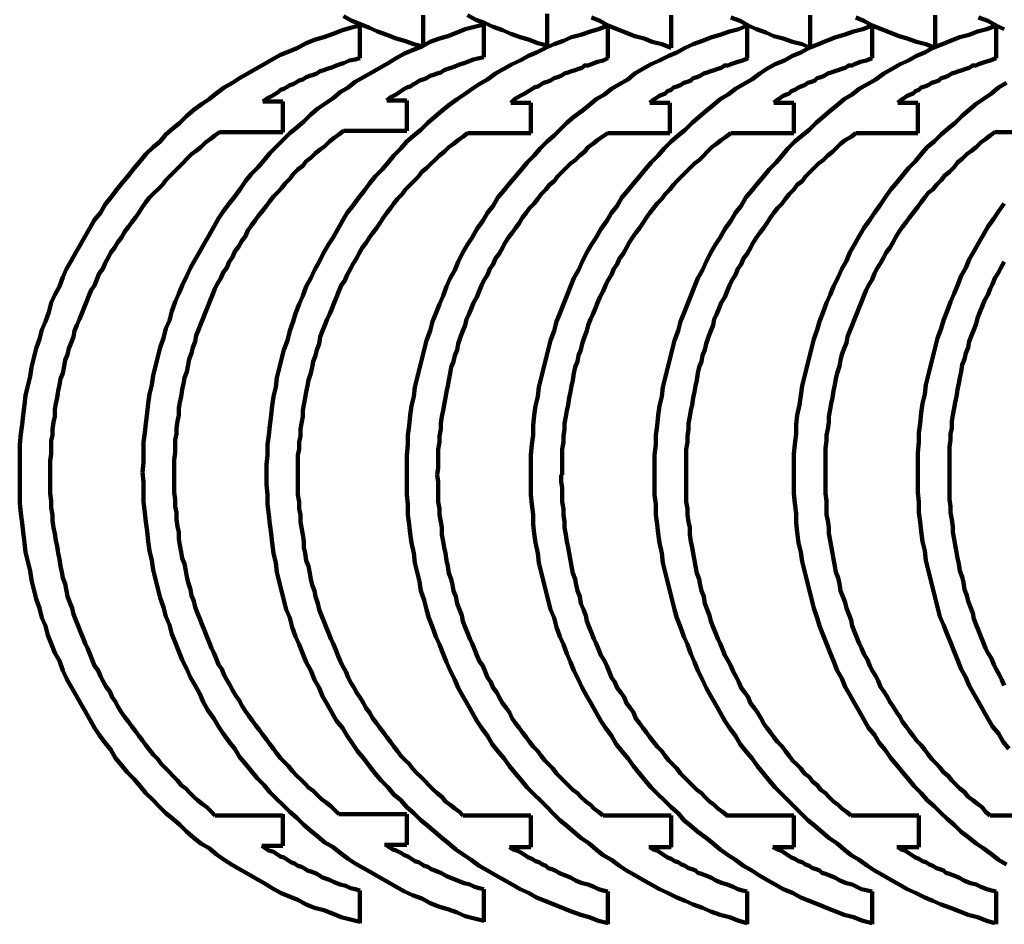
# Model space of a CAD drawing. Header units: inches. Extents: x 3 to 395, y -1 to 557.
# Tile 1 of 13: x 3 to 97, y 304 to 390. Entities that reach past the tile are written whole.
import ezdxf

# ---------------------------------------------------------------- set-up
doc = ezdxf.new("R2010")
doc.units = ezdxf.units.IN
doc.layers.add('P', color=250, linetype='CONTINUOUS', lineweight=100)

msp = doc.modelspace()

# ---------------------------------------------------------------- linework, layer by layer
at = {"layer": 'P', "color": 0, "linetype": 'CONTINUOUS'}
for points in [[(41.333, 387), (40.444, 387.222), (39.556, 387.556), (38.778, 387.778), (37.889, 388.111), (37, 388.444), (36.222, 388.778), (35.444, 389.111), (34.556, 389.444), (33.778, 389.889)], [(41.333, 390), (41.333, 387)], [(53.111, 387.111), (52.222, 387.333), (51.333, 387.667), (50.556, 387.889), (49.667, 388.222), (48.889, 388.556), (48, 388.889), (47.222, 389.222), (46.333, 389.556), (45.556, 390)], [(53.111, 390.111), (53.111, 387.111)], [(64.889, 386.889), (64, 387.222), (63.111, 387.444), (62.333, 387.778), (61.444, 388), (60.556, 388.333), (59.778, 388.667), (58.889, 389), (58.111, 389.444), (57.333, 389.778)], [(64.889, 390), (64.889, 386.889)], [(78.111, 386.889), (77.333, 387.222), (76.444, 387.444), (75.556, 387.778), (74.667, 388), (73.889, 388.333), (73, 388.667), (72.222, 389), (71.444, 389.444), (70.556, 389.778)], [(78.111, 390), (78.111, 386.889)], [(90, 386.889), (89.111, 387.222), (88.222, 387.444), (87.333, 387.778), (86.556, 388), (85.667, 388.333), (84.889, 388.667), (84, 389), (83.222, 389.444), (82.444, 389.778)], [(90, 390), (90, 386.889)], [(96.556, 388.667), (95.778, 389), (95, 389.444), (94.111, 389.778)], [(3, 346.444), (3, 347.333), (3, 348.333), (3, 349.222), (3.111, 350.222), (3.222, 351.111), (3.333, 352), (3.444, 353), (3.556, 353.889), (3.778, 354.778), (4, 355.667), (4.111, 356.556), (4.333, 357.444), (4.556, 358.333), (4.889, 359.222), (5.111, 360.111), (5.444, 360.889), (5.778, 361.778), (6, 362.667), (6.333, 363.444), (6.778, 364.222), (7.111, 365.111), (7.444, 365.889), (7.889, 366.667), (8.333, 367.444), (8.778, 368.222), (9.222, 369), (9.667, 369.778), (10.111, 370.556), (10.667, 371.222), (11.111, 372), (11.667, 372.667), (12.222, 373.444), (12.778, 374.111), (13.333, 374.778), (13.889, 375.444), (14.444, 376.111), (15, 376.778), (15.667, 377.444), (16.333, 378), (16.889, 378.667), (17.556, 379.222), (18.222, 379.778), (18.889, 380.444), (19.556, 381), (20.333, 381.556), (21, 382), (21.667, 382.556), (22.444, 383.111), (23.222, 383.556), (23.889, 384), (24.667, 384.444), (25.444, 384.889), (26.222, 385.333), (27, 385.778), (27.778, 386.222), (28.667, 386.556), (29.444, 386.889), (30.222, 387.333), (31.111, 387.667), (31.889, 387.889), (32.778, 388.222), (33.667, 388.556), (34.444, 388.778), (35.333, 389)], [(14.667, 346.556), (14.778, 347.556), (14.778, 348.444), (14.778, 349.444), (14.889, 350.333), (15, 351.222), (15.111, 352.222), (15.222, 353.111), (15.333, 354), (15.556, 354.889), (15.667, 355.778), (15.889, 356.667), (16.111, 357.556), (16.333, 358.444), (16.667, 359.333), (16.889, 360.222), (17.222, 361), (17.444, 361.889), (17.778, 362.778), (18.111, 363.556), (18.444, 364.333), (18.889, 365.222), (19.222, 366), (19.667, 366.778), (20.111, 367.556), (20.556, 368.333), (21, 369.111), (21.444, 369.889), (21.889, 370.667), (22.333, 371.333), (22.889, 372.111), (23.444, 372.778), (24, 373.556), (24.444, 374.222), (25, 374.889), (25.667, 375.556), (26.222, 376.222), (26.778, 376.889), (27.444, 377.556), (28, 378.111), (28.667, 378.778), (29.333, 379.333), (30, 379.889), (30.667, 380.556), (31.333, 381.111), (32, 381.556), (32.778, 382.111), (33.444, 382.667), (34.222, 383.111), (34.889, 383.667), (35.667, 384.111), (36.444, 384.556), (37.222, 385), (38, 385.444), (38.778, 385.889), (39.556, 386.333), (40.333, 386.667), (41.222, 387), (42, 387.444), (42.889, 387.778), (43.667, 388), (44.556, 388.333), (45.333, 388.667), (46.222, 388.889), (47.111, 389.111)], [(26.444, 346.333), (26.444, 347.333), (26.556, 348.222), (26.556, 349.222), (26.667, 350.111), (26.778, 351), (26.889, 352), (27, 352.889), (27.111, 353.778), (27.333, 354.667), (27.444, 355.556), (27.667, 356.444), (27.889, 357.333), (28.111, 358.222), (28.444, 359.111), (28.667, 360), (29, 360.889), (29.222, 361.667), (29.556, 362.556), (29.889, 363.333), (30.222, 364.222), (30.667, 365), (31, 365.778), (31.444, 366.556), (31.889, 367.444), (32.333, 368.222), (32.778, 368.889), (33.222, 369.667), (33.667, 370.444), (34.111, 371.222), (34.667, 371.889), (35.222, 372.667), (35.778, 373.333), (36.222, 374), (36.778, 374.667), (37.444, 375.333), (38, 376), (38.556, 376.667), (39.222, 377.333), (39.778, 378), (40.444, 378.556), (41.111, 379.111), (41.778, 379.778), (42.444, 380.333), (43.111, 380.889), (43.778, 381.444), (44.556, 382), (45.222, 382.444), (46, 383), (46.667, 383.444), (47.444, 383.889), (48.222, 384.444), (49, 384.889), (49.778, 385.333), (50.556, 385.667), (51.333, 386.111), (52.111, 386.444), (53, 386.889), (53.778, 387.222), (54.667, 387.556), (55.444, 387.889), (56.333, 388.111), (57.222, 388.444), (58, 388.667), (58.889, 389)], [(35.333, 389), (35.333, 385.889)], [(39.778, 346.333), (39.778, 347.333), (39.778, 348.222), (39.889, 349.222), (39.889, 350.111), (40, 351), (40.111, 352), (40.222, 352.889), (40.444, 353.778), (40.556, 354.667), (40.778, 355.556), (41, 356.444), (41.222, 357.333), (41.444, 358.222), (41.667, 359.111), (42, 360), (42.222, 360.889), (42.556, 361.667), (42.889, 362.556), (43.222, 363.333), (43.556, 364.222), (43.889, 365), (44.333, 365.778), (44.667, 366.556), (45.111, 367.444), (45.556, 368.222), (46, 368.889), (46.444, 369.667), (47, 370.444), (47.444, 371.222), (48, 371.889), (48.444, 372.667), (49, 373.333), (49.556, 374), (50.111, 374.667), (50.667, 375.333), (51.222, 376), (51.889, 376.667), (52.444, 377.333), (53.111, 378), (53.778, 378.556), (54.333, 379.111), (55, 379.778), (55.667, 380.333), (56.444, 380.889), (57.111, 381.444), (57.778, 382), (58.556, 382.444), (59.222, 383), (60, 383.444), (60.778, 383.889), (61.444, 384.444), (62.222, 384.889), (63, 385.333), (63.778, 385.667), (64.667, 386.111), (65.444, 386.444), (66.222, 386.889), (67, 387.222), (67.889, 387.556), (68.778, 387.889), (69.556, 388.111), (70.444, 388.444), (71.333, 388.667), (72.111, 389)], [(47.111, 389.111), (47.111, 386)], [(51.556, 346.333), (51.556, 347.333), (51.556, 348.222), (51.667, 349.222), (51.778, 350.111), (51.778, 351), (51.889, 352), (52, 352.889), (52.222, 353.778), (52.333, 354.667), (52.556, 355.556), (52.778, 356.444), (53, 357.333), (53.222, 358.222), (53.444, 359.111), (53.778, 360), (54, 360.889), (54.333, 361.667), (54.667, 362.556), (55, 363.333), (55.333, 364.222), (55.667, 365), (56.111, 365.778), (56.444, 366.556), (56.889, 367.444), (57.333, 368.222), (57.778, 368.889), (58.222, 369.667), (58.778, 370.444), (59.222, 371.222), (59.778, 371.889), (60.222, 372.667), (60.778, 373.333), (61.333, 374), (61.889, 374.667), (62.444, 375.333), (63, 376), (63.667, 376.667), (64.222, 377.333), (64.889, 378), (65.556, 378.556), (66.222, 379.111), (66.889, 379.778), (67.556, 380.333), (68.222, 380.889), (68.889, 381.444), (69.556, 382), (70.333, 382.444), (71, 383), (71.778, 383.444), (72.556, 383.889), (73.333, 384.444), (74, 384.889), (74.778, 385.333), (75.667, 385.667), (76.444, 386.111), (77.222, 386.444), (78, 386.889), (78.889, 387.222), (79.667, 387.556), (80.556, 387.889), (81.333, 388.111), (82.222, 388.444), (83.111, 388.667), (84, 389)], [(58.889, 389), (58.889, 385.889)], [(63.333, 346.333), (63.333, 347.333), (63.333, 348.222), (63.444, 349.222), (63.444, 350.111), (63.556, 351), (63.667, 352), (63.778, 352.889), (64, 353.778), (64.111, 354.667), (64.333, 355.556), (64.556, 356.444), (64.778, 357.333), (65, 358.222), (65.222, 359.111), (65.556, 360), (65.778, 360.889), (66.111, 361.667), (66.444, 362.556), (66.778, 363.333), (67.111, 364.222), (67.444, 365), (67.889, 365.778), (68.222, 366.556), (68.667, 367.444), (69.111, 368.222), (69.556, 368.889), (70, 369.667), (70.556, 370.444), (71, 371.222), (71.556, 371.889), (72, 372.667), (72.556, 373.333), (73.111, 374), (73.667, 374.667), (74.222, 375.333), (74.889, 376), (75.444, 376.667), (76, 377.333), (76.667, 378), (77.333, 378.556), (78, 379.111), (78.667, 379.778), (79.333, 380.333), (80, 380.889), (80.667, 381.444), (81.333, 382), (82.111, 382.444), (82.778, 383), (83.556, 383.444), (84.333, 383.889), (85.111, 384.444), (85.889, 384.889), (86.667, 385.333), (87.444, 385.667), (88.222, 386.111), (89, 386.444), (89.778, 386.889), (90.667, 387.222), (91.444, 387.556), (92.333, 387.889), (93.222, 388.111), (94, 388.444), (94.889, 388.667), (95.778, 389)], [(72.111, 389), (72.111, 385.889)], [(84, 389), (84, 385.889)], [(95.778, 389), (95.778, 385.889)], [(26.111, 381.778), (26.556, 382.111), (27, 382.333), (27.556, 382.667), (27.778, 382.889), (28.111, 383), (28.333, 383.111), (28.667, 383.333), (29, 383.444), (29.222, 383.556), (29.556, 383.778), (29.889, 383.889), (30.222, 384.111), (30.556, 384.222), (30.889, 384.333), (31.222, 384.444), (31.556, 384.667), (31.889, 384.778), (32.222, 384.889), (32.556, 385), (32.889, 385.111), (33.111, 385.222), (33.444, 385.333), (33.778, 385.444), (34.333, 385.667), (34.889, 385.778), (35.333, 385.889)], [(37.889, 381.889), (38.333, 382.222), (38.778, 382.444), (39.222, 382.778), (39.556, 383), (39.778, 383.111), (40.111, 383.222), (40.444, 383.444), (40.667, 383.556), (41, 383.778), (41.333, 383.889), (41.667, 384), (42, 384.222), (42.333, 384.333), (42.667, 384.444), (43, 384.556), (43.333, 384.778), (43.667, 384.889), (44, 385), (44.333, 385.111), (44.556, 385.222), (44.889, 385.333), (45.222, 385.444), (45.556, 385.556), (46.111, 385.778), (46.667, 385.889), (47.111, 386)], [(49.667, 381.667), (50, 382), (50.556, 382.333), (51, 382.556), (51.333, 382.778), (51.556, 382.889), (51.889, 383.111), (52.222, 383.222), (52.444, 383.333), (52.778, 383.556), (53.111, 383.667), (53.444, 383.778), (53.778, 384), (54.111, 384.111), (54.444, 384.222), (54.778, 384.444), (55.111, 384.556), (55.444, 384.667), (55.778, 384.778), (56.111, 384.889), (56.444, 385), (56.667, 385.222), (57, 385.222), (57.333, 385.333), (57.889, 385.556), (58.444, 385.667), (58.889, 385.889)], [(62.889, 381.667), (63.333, 382), (63.778, 382.333), (64.333, 382.556), (64.556, 382.778), (64.889, 382.889), (65.111, 383.111), (65.444, 383.222), (65.778, 383.333), (66.111, 383.556), (66.444, 383.667), (66.778, 383.778), (67, 384), (67.333, 384.111), (67.667, 384.222), (68, 384.444), (68.333, 384.556), (68.667, 384.667), (69, 384.778), (69.333, 384.889), (69.667, 385), (70, 385.222), (70.333, 385.222), (70.556, 385.333), (71.222, 385.556), (71.667, 385.667), (72.222, 385.889)], [(74.667, 381.667), (75.111, 382), (75.556, 382.333), (76.111, 382.556), (76.333, 382.778), (76.667, 382.889), (77, 383.111), (77.222, 383.222), (77.556, 383.333), (77.889, 383.556), (78.222, 383.667), (78.556, 383.778), (78.778, 384), (79.111, 384.111), (79.444, 384.222), (79.778, 384.444), (80.111, 384.556), (80.444, 384.667), (80.778, 384.778), (81.111, 384.889), (81.444, 385), (81.778, 385.222), (82.111, 385.222), (82.333, 385.333), (82.889, 385.556), (83.444, 385.667), (84, 385.889)], [(86.444, 381.667), (86.889, 382), (87.333, 382.333), (87.889, 382.556), (88.111, 382.778), (88.444, 382.889), (88.667, 383.111), (89, 383.222), (89.333, 383.333), (89.667, 383.556), (90, 383.667), (90.333, 383.778), (90.556, 384), (90.889, 384.111), (91.222, 384.222), (91.556, 384.444), (91.889, 384.556), (92.222, 384.667), (92.556, 384.778), (92.889, 384.889), (93.222, 385), (93.556, 385.222), (93.889, 385.222), (94.111, 385.333), (94.778, 385.556), (95.222, 385.667), (95.778, 385.889)], [(76.556, 346.444), (76.556, 347.333), (76.556, 348.333), (76.667, 349.222), (76.778, 350.222), (76.778, 351.111), (76.889, 352), (77.111, 353), (77.222, 353.889), (77.333, 354.778), (77.556, 355.667), (77.778, 356.556), (78, 357.444), (78.222, 358.333), (78.444, 359.222), (78.778, 360.111), (79, 360.889), (79.333, 361.778), (79.667, 362.667), (80, 363.444), (80.333, 364.222), (80.778, 365.111), (81.111, 365.889), (81.556, 366.667), (81.889, 367.444), (82.333, 368.222), (82.778, 369), (83.222, 369.778), (83.778, 370.556), (84.222, 371.222), (84.778, 372), (85.222, 372.667), (85.778, 373.444), (86.333, 374.111), (86.889, 374.778), (87.444, 375.444), (88.111, 376.111), (88.667, 376.778), (89.222, 377.444), (89.889, 378), (90.556, 378.667), (91.222, 379.222), (91.889, 379.778), (92.556, 380.444), (93.222, 381), (93.889, 381.556), (94.556, 382), (95.333, 382.556), (96, 383.111), (96.778, 383.556)], [(26.111, 381.778), (28, 381.778)], [(28, 381.778), (28, 378.889)], [(37.889, 381.889), (39.778, 381.889)], [(39.778, 381.889), (39.778, 379)], [(49.667, 381.667), (51.556, 381.667)], [(51.556, 381.667), (51.556, 378.778)], [(62.889, 381.667), (64.778, 381.667)], [(64.778, 381.667), (64.778, 378.778)], [(74.667, 381.667), (76.556, 381.667)], [(76.556, 381.667), (76.556, 378.778)], [(86.444, 381.667), (88.333, 381.667)], [(88.333, 381.667), (88.333, 378.778)], [(17.667, 346.556), (17.667, 347.222), (17.667, 347.778), (17.778, 348.444), (17.778, 349), (17.778, 349.667), (17.889, 350.222), (17.889, 350.778), (18, 351.444), (18.111, 352), (18.111, 352.667), (18.222, 353.222), (18.333, 353.778), (18.444, 354.444), (18.556, 355), (18.667, 355.556), (18.889, 356.111), (19, 356.778), (19.111, 357.333), (19.333, 357.889), (19.444, 358.444), (19.667, 359), (19.778, 359.556), (20, 360.111), (20.222, 360.667), (20.444, 361.222), (20.667, 361.778), (20.889, 362.333), (21.111, 362.889), (21.333, 363.444), (21.556, 364), (21.778, 364.444), (22.111, 365), (22.333, 365.556), (22.667, 366), (22.889, 366.556), (23.222, 367), (23.444, 367.556), (23.778, 368), (24.111, 368.556), (24.444, 369), (24.667, 369.556), (25, 370), (25.333, 370.444), (25.667, 370.889), (26.111, 371.444), (26.444, 371.889), (26.778, 372.333), (27.111, 372.778), (27.556, 373.222), (27.889, 373.556), (28.222, 374), (28.667, 374.444), (29, 374.889), (29.444, 375.333), (29.889, 375.667), (30.222, 376.111), (30.667, 376.444), (31.111, 376.889), (31.556, 377.222), (32, 377.556), (32.444, 378), (32.889, 378.333), (33.333, 378.667), (33.778, 379)], [(33.778, 379), (39.778, 379)], [(5.889, 346.444), (5.889, 347.111), (5.889, 347.667), (6, 348.333), (6, 348.889), (6, 349.556), (6.111, 350.111), (6.111, 350.667), (6.222, 351.333), (6.333, 351.889), (6.333, 352.556), (6.444, 353.111), (6.556, 353.667), (6.667, 354.333), (6.778, 354.889), (6.889, 355.444), (7.111, 356), (7.222, 356.667), (7.333, 357.222), (7.556, 357.778), (7.667, 358.333), (7.889, 358.889), (8.111, 359.444), (8.222, 360), (8.444, 360.556), (8.667, 361.111), (8.889, 361.667), (9.111, 362.222), (9.333, 362.778), (9.556, 363.333), (9.778, 363.889), (10.111, 364.333), (10.333, 364.889), (10.556, 365.444), (10.889, 365.889), (11.111, 366.444), (11.444, 367), (11.667, 367.444), (12, 367.889), (12.333, 368.444), (12.667, 368.889), (13, 369.444), (13.333, 369.889), (13.667, 370.333), (14, 370.778), (14.333, 371.222), (14.667, 371.778), (15, 372.222), (15.333, 372.667), (15.778, 373.111), (16.111, 373.444), (16.556, 373.889), (16.889, 374.333), (17.333, 374.778), (17.667, 375.111), (18.111, 375.556), (18.556, 376), (18.889, 376.333), (19.333, 376.778), (19.778, 377.111), (20.222, 377.444), (20.667, 377.889), (21.111, 378.222), (21.556, 378.556), (22, 378.889)], [(22, 378.889), (28, 378.889)], [(29.444, 346.333), (29.444, 347), (29.444, 347.556), (29.444, 348.222), (29.556, 348.778), (29.556, 349.444), (29.667, 350), (29.667, 350.667), (29.778, 351.222), (29.889, 351.889), (29.889, 352.444), (30, 353), (30.111, 353.667), (30.222, 354.222), (30.333, 354.778), (30.444, 355.333), (30.667, 356), (30.778, 356.556), (30.889, 357.111), (31.111, 357.667), (31.222, 358.222), (31.444, 358.778), (31.556, 359.444), (31.778, 360), (32, 360.556), (32.222, 361.111), (32.444, 361.556), (32.667, 362.111), (32.889, 362.667), (33.111, 363.222), (33.333, 363.778), (33.556, 364.333), (33.889, 364.778), (34.111, 365.333), (34.444, 365.889), (34.667, 366.333), (35, 366.889), (35.222, 367.333), (35.556, 367.889), (35.889, 368.333), (36.222, 368.889), (36.556, 369.333), (36.889, 369.778), (37.222, 370.222), (37.556, 370.778), (37.889, 371.222), (38.222, 371.667), (38.556, 372.111), (38.889, 372.556), (39.333, 373), (39.667, 373.444), (40.111, 373.889), (40.444, 374.222), (40.889, 374.667), (41.222, 375.111), (41.667, 375.444), (42.111, 375.889), (42.444, 376.222), (42.889, 376.667), (43.333, 377), (43.778, 377.444), (44.222, 377.778), (44.667, 378.111), (45.111, 378.444), (45.556, 378.778)], [(42.667, 346.333), (42.778, 347), (42.778, 347.556), (42.778, 348.222), (42.778, 348.778), (42.889, 349.444), (42.889, 350), (43, 350.667), (43, 351.222), (43.111, 351.889), (43.222, 352.444), (43.333, 353), (43.444, 353.667), (43.556, 354.222), (43.667, 354.778), (43.778, 355.333), (43.889, 356), (44, 356.556), (44.222, 357.111), (44.333, 357.667), (44.556, 358.222), (44.667, 358.778), (44.889, 359.444), (45.111, 360), (45.333, 360.556), (45.444, 361.111), (45.667, 361.556), (45.889, 362.111), (46.111, 362.667), (46.444, 363.222), (46.667, 363.778), (46.889, 364.333), (47.111, 364.778), (47.444, 365.333), (47.667, 365.889), (48, 366.333), (48.222, 366.889), (48.556, 367.333), (48.889, 367.889), (49.111, 368.333), (49.444, 368.889), (49.778, 369.333), (50.111, 369.778), (50.444, 370.222), (50.778, 370.778), (51.111, 371.222), (51.444, 371.667), (51.889, 372.111), (52.222, 372.556), (52.556, 373), (53, 373.444), (53.333, 373.889), (53.778, 374.222), (54.111, 374.667), (54.556, 375.111), (54.889, 375.444), (55.333, 375.889), (55.778, 376.222), (56.222, 376.667), (56.667, 377), (57, 377.444), (57.444, 377.778), (57.889, 378.111), (58.333, 378.444), (58.889, 378.778)], [(45.556, 378.778), (51.556, 378.778)], [(54.556, 346.333), (54.556, 347), (54.556, 347.556), (54.556, 348.222), (54.556, 348.778), (54.667, 349.444), (54.667, 350), (54.778, 350.667), (54.778, 351.222), (54.889, 351.889), (55, 352.444), (55.111, 353), (55.222, 353.667), (55.333, 354.222), (55.444, 354.778), (55.556, 355.333), (55.667, 356), (55.778, 356.556), (56, 357.111), (56.111, 357.667), (56.333, 358.222), (56.444, 358.778), (56.667, 359.444), (56.889, 360), (57, 360.556), (57.222, 361.111), (57.444, 361.556), (57.667, 362.111), (57.889, 362.667), (58.111, 363.222), (58.444, 363.778), (58.667, 364.333), (58.889, 364.778), (59.222, 365.333), (59.444, 365.889), (59.778, 366.333), (60, 366.889), (60.333, 367.333), (60.667, 367.889), (60.889, 368.333), (61.222, 368.889), (61.556, 369.333), (61.889, 369.778), (62.222, 370.222), (62.556, 370.778), (62.889, 371.222), (63.222, 371.667), (63.556, 372.111), (64, 372.556), (64.333, 373), (64.778, 373.444), (65.111, 373.889), (65.444, 374.222), (65.889, 374.667), (66.333, 375.111), (66.667, 375.444), (67.111, 375.889), (67.556, 376.222), (68, 376.667), (68.333, 377), (68.778, 377.444), (69.222, 377.778), (69.667, 378.111), (70.111, 378.444), (70.556, 378.778)], [(58.889, 378.778), (64.778, 378.778)], [(66.333, 346.333), (66.333, 347), (66.333, 347.556), (66.333, 348.222), (66.333, 348.778), (66.444, 349.444), (66.444, 350), (66.556, 350.667), (66.556, 351.222), (66.667, 351.889), (66.778, 352.444), (66.889, 353), (67, 353.667), (67.111, 354.222), (67.222, 354.778), (67.333, 355.333), (67.444, 356), (67.556, 356.556), (67.778, 357.111), (67.889, 357.667), (68.111, 358.222), (68.222, 358.778), (68.444, 359.444), (68.667, 360), (68.889, 360.556), (69, 361.111), (69.222, 361.556), (69.444, 362.111), (69.667, 362.667), (70, 363.222), (70.222, 363.778), (70.444, 364.333), (70.667, 364.778), (71, 365.333), (71.222, 365.889), (71.556, 366.333), (71.778, 366.889), (72.111, 367.333), (72.444, 367.889), (72.667, 368.333), (73, 368.889), (73.333, 369.333), (73.667, 369.778), (74, 370.222), (74.333, 370.778), (74.667, 371.222), (75, 371.667), (75.444, 372.111), (75.778, 372.556), (76.111, 373), (76.556, 373.444), (76.889, 373.889), (77.333, 374.222), (77.667, 374.667), (78.111, 375.111), (78.444, 375.444), (78.889, 375.889), (79.333, 376.222), (79.778, 376.667), (80.222, 377), (80.667, 377.444), (81, 377.778), (81.444, 378.111), (82, 378.444), (82.444, 378.778)], [(70.556, 378.778), (76.556, 378.778)], [(79.556, 346.444), (79.556, 347.111), (79.556, 347.667), (79.556, 348.333), (79.556, 348.889), (79.667, 349.556), (79.667, 350.111), (79.778, 350.667), (79.889, 351.333), (79.889, 351.889), (80, 352.556), (80.111, 353.111), (80.222, 353.667), (80.333, 354.333), (80.444, 354.889), (80.556, 355.444), (80.667, 356), (80.889, 356.667), (81, 357.222), (81.111, 357.778), (81.333, 358.333), (81.556, 358.889), (81.667, 359.444), (81.889, 360), (82.111, 360.556), (82.333, 361.111), (82.556, 361.667), (82.778, 362.222), (83, 362.778), (83.222, 363.333), (83.444, 363.889), (83.667, 364.333), (84, 364.889), (84.222, 365.444), (84.444, 365.889), (84.778, 366.444), (85.111, 367), (85.333, 367.444), (85.667, 367.889), (86, 368.444), (86.222, 368.889), (86.556, 369.444), (86.889, 369.889), (87.222, 370.333), (87.556, 370.778), (87.889, 371.222), (88.333, 371.778), (88.667, 372.222), (89, 372.667), (89.333, 373.111), (89.778, 373.444), (90.111, 373.889), (90.556, 374.333), (90.889, 374.778), (91.333, 375.111), (91.778, 375.556), (92.111, 376), (92.556, 376.333), (93, 376.778), (93.444, 377.111), (93.889, 377.444), (94.333, 377.889), (94.778, 378.222), (95.222, 378.556), (95.667, 378.889)], [(82.444, 378.778), (88.333, 378.778)], [(95.667, 378.889), (101.556, 378.889)], [(88.333, 346.556), (88.333, 347.556), (88.333, 348.444), (88.444, 349.444), (88.444, 350.333), (88.556, 351.222), (88.667, 352.222), (88.778, 353.111), (89, 354), (89.111, 354.889), (89.333, 355.778), (89.556, 356.667), (89.778, 357.556), (90, 358.444), (90.222, 359.333), (90.556, 360.222), (90.778, 361), (91.111, 361.889), (91.444, 362.778), (91.778, 363.556), (92.111, 364.333), (92.444, 365.222), (92.889, 366), (93.222, 366.778), (93.667, 367.556), (94.111, 368.333), (94.556, 369.111), (95, 369.889), (95.556, 370.667), (96, 371.333), (96.556, 372.111)], [(91.333, 346.556), (91.333, 347.222), (91.333, 347.778), (91.333, 348.444), (91.333, 349), (91.444, 349.667), (91.444, 350.222), (91.556, 350.778), (91.556, 351.444), (91.667, 352), (91.778, 352.667), (91.889, 353.222), (92, 353.778), (92.111, 354.444), (92.222, 355), (92.333, 355.556), (92.444, 356.111), (92.556, 356.778), (92.778, 357.333), (92.889, 357.889), (93.111, 358.444), (93.222, 359), (93.444, 359.556), (93.667, 360.111), (93.889, 360.667), (94, 361.222), (94.222, 361.778), (94.444, 362.333), (94.667, 362.889), (95, 363.444), (95.222, 364), (95.444, 364.444), (95.667, 365), (96, 365.556), (96.222, 366), (96.556, 366.556)], [(35.333, 303.889), (34.444, 304.111), (33.556, 304.333), (32.778, 304.667), (31.889, 305), (31, 305.222), (30.222, 305.556), (29.444, 306), (28.556, 306.333), (27.778, 306.667), (27, 307.111), (26.222, 307.556), (25.444, 308), (24.667, 308.444), (23.889, 308.889), (23.111, 309.333), (22.444, 309.778), (21.667, 310.333), (21, 310.889), (20.222, 311.333), (19.556, 311.889), (18.889, 312.444), (18.222, 313.111), (17.556, 313.667), (16.889, 314.222), (16.222, 314.889), (15.667, 315.444), (15, 316.111), (14.444, 316.778), (13.889, 317.444), (13.222, 318.111), (12.667, 318.778), (12.111, 319.444), (11.667, 320.222), (11.111, 320.889), (10.556, 321.667), (10.111, 322.333), (9.667, 323.111), (9.222, 323.889), (8.778, 324.667), (8.333, 325.444), (7.889, 326.222), (7.444, 327), (7.111, 327.778), (6.778, 328.667), (6.333, 329.444), (6, 330.333), (5.667, 331.111), (5.444, 332), (5.111, 332.778), (4.889, 333.667), (4.556, 334.556), (4.333, 335.444), (4.111, 336.333), (4, 337.222), (3.778, 338.111), (3.556, 339), (3.444, 339.889), (3.333, 340.889), (3.222, 341.778), (3.111, 342.667), (3, 343.667), (3, 344.556), (3, 345.444), (3, 346.444)], [(21.556, 314), (21.222, 314.333), (20.778, 314.778), (20.333, 315.111), (19.889, 315.444), (19.556, 315.778), (19.111, 316.222), (18.778, 316.556), (18.333, 316.889), (18, 317.333), (17.556, 317.778), (17.222, 318.111), (16.778, 318.556), (16.444, 318.889), (16.111, 319.333), (15.667, 319.778), (15.333, 320.222), (15, 320.667), (14.667, 321.111), (14.333, 321.556), (14, 322), (13.667, 322.444), (13.333, 322.889), (13, 323.333), (12.667, 323.778), (12.333, 324.333), (12.111, 324.778), (11.778, 325.222), (11.556, 325.778), (11.222, 326.222), (10.889, 326.778), (10.667, 327.222), (10.444, 327.778), (10.111, 328.222), (9.889, 328.778), (9.667, 329.333), (9.444, 329.889), (9.222, 330.333), (9, 330.889), (8.778, 331.444), (8.556, 332), (8.333, 332.556), (8.111, 333.111), (8, 333.667), (7.778, 334.222), (7.556, 334.778), (7.444, 335.333), (7.333, 336), (7.111, 336.556), (7, 337.111), (6.889, 337.667), (6.778, 338.333), (6.667, 338.889), (6.556, 339.556), (6.444, 340.111), (6.333, 340.778), (6.222, 341.333), (6.111, 342), (6.111, 342.556), (6, 343.222), (6, 343.889), (5.889, 344.556), (5.889, 345.111), (5.889, 345.778), (5.889, 346.444)], [(47.111, 304), (46.222, 304.222), (45.333, 304.444), (44.556, 304.778), (43.667, 305.111), (42.889, 305.333), (42, 305.667), (41.222, 306.111), (40.333, 306.444), (39.556, 306.778), (38.778, 307.222), (38, 307.667), (37.222, 308.111), (36.444, 308.556), (35.667, 309), (34.889, 309.444), (34.222, 309.889), (33.444, 310.444), (32.778, 311), (32, 311.444), (31.333, 312), (30.667, 312.556), (30, 313.111), (29.333, 313.778), (28.667, 314.333), (28, 315), (27.444, 315.556), (26.778, 316.222), (26.222, 316.889), (25.556, 317.556), (25, 318.222), (24.444, 318.889), (23.889, 319.556), (23.444, 320.333), (22.889, 321), (22.333, 321.778), (21.889, 322.444), (21.444, 323.222), (20.889, 324), (20.444, 324.778), (20.111, 325.556), (19.667, 326.333), (19.222, 327.111), (18.889, 327.889), (18.444, 328.778), (18.111, 329.556), (17.778, 330.444), (17.444, 331.222), (17.222, 332.111), (16.889, 332.889), (16.667, 333.778), (16.333, 334.667), (16.111, 335.556), (15.889, 336.444), (15.667, 337.333), (15.556, 338.222), (15.333, 339.111), (15.222, 340), (15.111, 341), (15, 341.889), (14.889, 342.778), (14.778, 343.778), (14.778, 344.667), (14.778, 345.667), (14.667, 346.556)], [(33.333, 314.111), (32.889, 314.556), (32.556, 314.889), (32.111, 315.222), (31.667, 315.556), (31.333, 315.889), (30.889, 316.333), (30.444, 316.667), (30.111, 317), (29.667, 317.444), (29.333, 317.778), (28.889, 318.222), (28.556, 318.667), (28.222, 319), (27.778, 319.444), (27.444, 319.889), (27.111, 320.333), (26.778, 320.778), (26.444, 321.222), (26.111, 321.667), (25.778, 322.111), (25.444, 322.556), (25.111, 323), (24.778, 323.444), (24.444, 323.889), (24.111, 324.444), (23.889, 324.889), (23.556, 325.333), (23.222, 325.889), (23, 326.333), (22.667, 326.889), (22.444, 327.333), (22.222, 327.889), (21.889, 328.333), (21.667, 328.889), (21.444, 329.444), (21.222, 329.889), (21, 330.444), (20.778, 331), (20.556, 331.556), (20.333, 332.111), (20.111, 332.667), (19.889, 333.222), (19.667, 333.778), (19.556, 334.333), (19.333, 334.889), (19.222, 335.444), (19, 336.111), (18.889, 336.667), (18.778, 337.222), (18.667, 337.889), (18.444, 338.444), (18.333, 339), (18.222, 339.667), (18.111, 340.222), (18.111, 340.889), (18, 341.444), (17.889, 342.111), (17.889, 342.778), (17.778, 343.333), (17.778, 344), (17.667, 344.667), (17.667, 345.222), (17.667, 345.889), (17.667, 346.556)], [(58.889, 303.778), (58, 304), (57.111, 304.333), (56.333, 304.556), (55.444, 304.889), (54.556, 305.222), (53.778, 305.556), (52.889, 305.889), (52.111, 306.222), (51.333, 306.667), (50.556, 307), (49.778, 307.444), (49, 307.889), (48.222, 308.333), (47.444, 308.778), (46.667, 309.222), (45.889, 309.778), (45.222, 310.222), (44.444, 310.778), (43.778, 311.333), (43.111, 311.889), (42.444, 312.444), (41.778, 313), (41.111, 313.556), (40.444, 314.222), (39.778, 314.778), (39.222, 315.444), (38.556, 316), (38, 316.667), (37.333, 317.333), (36.778, 318), (36.222, 318.667), (35.667, 319.444), (35.111, 320.111), (34.667, 320.778), (34.111, 321.556), (33.667, 322.333), (33.111, 323), (32.667, 323.778), (32.222, 324.556), (31.778, 325.333), (31.444, 326.111), (31, 326.889), (30.667, 327.778), (30.222, 328.556), (29.889, 329.333), (29.556, 330.222), (29.222, 331), (28.889, 331.889), (28.667, 332.778), (28.333, 333.556), (28.111, 334.444), (27.889, 335.333), (27.667, 336.222), (27.444, 337.111), (27.333, 338), (27.111, 338.889), (27, 339.889), (26.889, 340.778), (26.778, 341.667), (26.667, 342.556), (26.556, 343.556), (26.556, 344.444), (26.444, 345.444), (26.444, 346.333)], [(45.111, 314), (44.778, 314.333), (44.333, 314.667), (43.889, 315), (43.444, 315.333), (43.111, 315.778), (42.667, 316.111), (42.333, 316.444), (41.889, 316.889), (41.556, 317.222), (41.111, 317.667), (40.778, 318), (40.333, 318.444), (40, 318.889), (39.667, 319.222), (39.222, 319.667), (38.889, 320.111), (38.556, 320.556), (38.222, 321), (37.889, 321.444), (37.556, 321.889), (37.222, 322.333), (36.889, 322.778), (36.556, 323.222), (36.222, 323.778), (35.889, 324.222), (35.667, 324.667), (35.333, 325.222), (35, 325.667), (34.778, 326.111), (34.444, 326.667), (34.222, 327.111), (34, 327.667), (33.667, 328.222), (33.444, 328.667), (33.222, 329.222), (33, 329.778), (32.778, 330.333), (32.556, 330.778), (32.333, 331.333), (32.111, 331.889), (31.889, 332.444), (31.667, 333), (31.444, 333.556), (31.333, 334.111), (31.111, 334.778), (31, 335.333), (30.778, 335.889), (30.667, 336.444), (30.556, 337), (30.444, 337.667), (30.222, 338.222), (30.111, 338.889), (30, 339.444), (30, 340), (29.889, 340.667), (29.778, 341.333), (29.667, 341.889), (29.667, 342.556), (29.556, 343.111), (29.556, 343.778), (29.444, 344.444), (29.444, 345.111), (29.444, 345.667), (29.444, 346.333)], [(72.111, 303.778), (71.333, 304), (70.444, 304.333), (69.556, 304.556), (68.667, 304.889), (67.889, 305.222), (67, 305.556), (66.222, 305.889), (65.444, 306.222), (64.556, 306.667), (63.778, 307), (63, 307.444), (62.222, 307.889), (61.444, 308.333), (60.667, 308.778), (60, 309.222), (59.222, 309.778), (58.444, 310.222), (57.778, 310.778), (57.111, 311.333), (56.333, 311.889), (55.667, 312.444), (55, 313), (54.333, 313.556), (53.667, 314.222), (53.111, 314.778), (52.444, 315.444), (51.889, 316), (51.222, 316.667), (50.667, 317.333), (50.111, 318), (49.556, 318.667), (49, 319.444), (48.444, 320.111), (47.889, 320.778), (47.444, 321.556), (46.889, 322.333), (46.444, 323), (46, 323.778), (45.556, 324.556), (45.111, 325.333), (44.667, 326.111), (44.333, 326.889), (43.889, 327.778), (43.556, 328.556), (43.222, 329.333), (42.889, 330.222), (42.556, 331), (42.222, 331.889), (41.889, 332.778), (41.667, 333.556), (41.444, 334.444), (41.111, 335.333), (41, 336.222), (40.778, 337.111), (40.556, 338), (40.444, 338.889), (40.222, 339.889), (40.111, 340.778), (40, 341.667), (39.889, 342.556), (39.889, 343.556), (39.778, 344.444), (39.778, 345.444), (39.778, 346.333)], [(58.444, 314), (58, 314.333), (57.556, 314.667), (57.222, 315), (56.778, 315.333), (56.333, 315.778), (56, 316.111), (55.556, 316.444), (55.111, 316.889), (54.778, 317.222), (54.333, 317.667), (54, 318), (53.667, 318.444), (53.222, 318.889), (52.889, 319.222), (52.556, 319.667), (52.222, 320.111), (51.778, 320.556), (51.444, 321), (51.111, 321.444), (50.778, 321.889), (50.444, 322.333), (50.111, 322.778), (49.778, 323.222), (49.556, 323.778), (49.222, 324.222), (48.889, 324.667), (48.556, 325.222), (48.333, 325.667), (48, 326.111), (47.778, 326.667), (47.444, 327.111), (47.222, 327.667), (47, 328.222), (46.667, 328.667), (46.444, 329.222), (46.222, 329.778), (46, 330.333), (45.778, 330.778), (45.556, 331.333), (45.333, 331.889), (45.111, 332.444), (45, 333), (44.778, 333.556), (44.556, 334.111), (44.444, 334.778), (44.222, 335.333), (44.111, 335.889), (44, 336.444), (43.778, 337), (43.667, 337.667), (43.556, 338.222), (43.444, 338.889), (43.333, 339.444), (43.222, 340), (43.111, 340.667), (43.111, 341.333), (43, 341.889), (42.889, 342.556), (42.889, 343.111), (42.778, 343.778), (42.778, 344.444), (42.778, 345.111), (42.778, 345.667), (42.667, 346.333)], [(84, 303.778), (83.111, 304), (82.222, 304.333), (81.333, 304.556), (80.556, 304.889), (79.667, 305.222), (78.889, 305.556), (78, 305.889), (77.222, 306.222), (76.444, 306.667), (75.556, 307), (74.778, 307.444), (74, 307.889), (73.222, 308.333), (72.556, 308.778), (71.778, 309.222), (71, 309.778), (70.333, 310.222), (69.556, 310.778), (68.889, 311.333), (68.222, 311.889), (67.444, 312.444), (66.778, 313), (66.111, 313.556), (65.556, 314.222), (64.889, 314.778), (64.222, 315.444), (63.667, 316), (63, 316.667), (62.444, 317.333), (61.889, 318), (61.333, 318.667), (60.778, 319.444), (60.222, 320.111), (59.667, 320.778), (59.222, 321.556), (58.667, 322.333), (58.222, 323), (57.778, 323.778), (57.333, 324.556), (56.889, 325.333), (56.444, 326.111), (56.111, 326.889), (55.667, 327.778), (55.333, 328.556), (55, 329.333), (54.667, 330.222), (54.333, 331), (54, 331.889), (53.778, 332.778), (53.444, 333.556), (53.222, 334.444), (53, 335.333), (52.778, 336.222), (52.556, 337.111), (52.333, 338), (52.222, 338.889), (52, 339.889), (51.889, 340.778), (51.778, 341.667), (51.778, 342.556), (51.667, 343.556), (51.556, 344.444), (51.556, 345.444), (51.556, 346.333)], [(70.222, 314), (69.778, 314.333), (69.333, 314.667), (69, 315), (68.556, 315.333), (68.111, 315.778), (67.778, 316.111), (67.333, 316.444), (66.889, 316.889), (66.556, 317.222), (66.111, 317.667), (65.778, 318), (65.444, 318.444), (65, 318.889), (64.667, 319.222), (64.333, 319.667), (64, 320.111), (63.556, 320.556), (63.222, 321), (62.889, 321.444), (62.556, 321.889), (62.222, 322.333), (61.889, 322.778), (61.556, 323.222), (61.333, 323.778), (61, 324.222), (60.667, 324.667), (60.444, 325.222), (60.111, 325.667), (59.778, 326.111), (59.556, 326.667), (59.222, 327.111), (59, 327.667), (58.778, 328.222), (58.556, 328.667), (58.222, 329.222), (58, 329.778), (57.778, 330.333), (57.556, 330.778), (57.333, 331.333), (57.111, 331.889), (56.889, 332.444), (56.778, 333), (56.556, 333.556), (56.333, 334.111), (56.222, 334.778), (56, 335.333), (55.889, 335.889), (55.778, 336.444), (55.556, 337), (55.444, 337.667), (55.333, 338.222), (55.222, 338.889), (55.111, 339.444), (55, 340), (54.889, 340.667), (54.778, 341.333), (54.778, 341.889), (54.667, 342.556), (54.667, 343.111), (54.556, 343.778), (54.556, 344.444), (54.556, 345.111), (54.444, 345.667), (54.444, 346.333)], [(95.667, 303.778), (94.889, 304), (94, 304.333), (93.111, 304.556), (92.333, 304.889), (91.444, 305.222), (90.556, 305.556), (89.778, 305.889), (89, 306.222), (88.111, 306.667), (87.333, 307), (86.556, 307.444), (85.778, 307.889), (85, 308.333), (84.222, 308.778), (83.556, 309.222), (82.778, 309.778), (82, 310.222), (81.333, 310.778), (80.667, 311.333), (79.889, 311.889), (79.222, 312.444), (78.556, 313), (77.889, 313.556), (77.222, 314.222), (76.667, 314.778), (76, 315.444), (75.444, 316), (74.778, 316.667), (74.222, 317.333), (73.667, 318), (73.111, 318.667), (72.556, 319.444), (72, 320.111), (71.444, 320.778), (71, 321.556), (70.444, 322.333), (70, 323), (69.556, 323.778), (69.111, 324.556), (68.667, 325.333), (68.222, 326.111), (67.889, 326.889), (67.444, 327.778), (67.111, 328.556), (66.778, 329.333), (66.444, 330.222), (66.111, 331), (65.778, 331.889), (65.444, 332.778), (65.222, 333.556), (65, 334.444), (64.778, 335.333), (64.556, 336.222), (64.333, 337.111), (64.111, 338), (64, 338.889), (63.778, 339.889), (63.667, 340.778), (63.556, 341.667), (63.444, 342.556), (63.444, 343.556), (63.333, 344.444), (63.333, 345.444), (63.333, 346.333)], [(82, 314), (81.556, 314.333), (81.111, 314.667), (80.778, 315), (80.333, 315.333), (79.889, 315.778), (79.556, 316.111), (79.111, 316.444), (78.778, 316.889), (78.333, 317.222), (78, 317.667), (77.556, 318), (77.222, 318.444), (76.778, 318.889), (76.444, 319.222), (76.111, 319.667), (75.778, 320.111), (75.444, 320.556), (75, 321), (74.667, 321.444), (74.333, 321.889), (74, 322.333), (73.667, 322.778), (73.444, 323.222), (73.111, 323.778), (72.778, 324.222), (72.444, 324.667), (72.222, 325.222), (71.889, 325.667), (71.556, 326.111), (71.333, 326.667), (71.111, 327.111), (70.778, 327.667), (70.556, 328.222), (70.333, 328.667), (70, 329.222), (69.778, 329.778), (69.556, 330.333), (69.333, 330.778), (69.111, 331.333), (68.889, 331.889), (68.667, 332.444), (68.556, 333), (68.333, 333.556), (68.111, 334.111), (68, 334.778), (67.778, 335.333), (67.667, 335.889), (67.556, 336.444), (67.333, 337), (67.222, 337.667), (67.111, 338.222), (67, 338.889), (66.889, 339.444), (66.778, 340), (66.667, 340.667), (66.667, 341.333), (66.556, 341.889), (66.444, 342.556), (66.444, 343.111), (66.333, 343.778), (66.333, 344.444), (66.333, 345.111), (66.333, 345.667), (66.333, 346.333)], [(96.778, 309.333), (96, 309.778), (95.333, 310.333), (94.556, 310.889), (93.889, 311.333), (93.222, 311.889), (92.444, 312.444), (91.778, 313.111), (91.111, 313.667), (90.556, 314.222), (89.889, 314.889), (89.222, 315.444), (88.667, 316.111), (88, 316.778), (87.444, 317.444), (86.889, 318.111), (86.333, 318.778), (85.778, 319.444), (85.222, 320.222), (84.667, 320.889), (84.222, 321.667), (83.667, 322.333), (83.222, 323.111), (82.778, 323.889), (82.333, 324.667), (81.889, 325.444), (81.444, 326.222), (81.111, 327), (80.667, 327.778), (80.333, 328.667), (80, 329.444), (79.667, 330.333), (79.333, 331.111), (79, 332), (78.778, 332.778), (78.444, 333.667), (78.222, 334.556), (78, 335.444), (77.778, 336.333), (77.556, 337.222), (77.333, 338.111), (77.222, 339), (77, 339.889), (76.889, 340.889), (76.778, 341.778), (76.778, 342.667), (76.667, 343.667), (76.556, 344.556), (76.556, 345.444), (76.556, 346.444)], [(95.222, 314), (94.778, 314.333), (94.444, 314.778), (94, 315.111), (93.556, 315.444), (93.111, 315.778), (92.778, 316.222), (92.333, 316.556), (92, 316.889), (91.556, 317.333), (91.222, 317.778), (90.778, 318.111), (90.444, 318.556), (90.111, 318.889), (89.667, 319.333), (89.333, 319.778), (89, 320.222), (88.667, 320.667), (88.222, 321.111), (87.889, 321.556), (87.556, 322), (87.222, 322.444), (86.889, 322.889), (86.667, 323.333), (86.333, 323.778), (86, 324.333), (85.667, 324.778), (85.444, 325.222), (85.111, 325.778), (84.778, 326.222), (84.556, 326.778), (84.333, 327.222), (84, 327.778), (83.778, 328.222), (83.556, 328.778), (83.222, 329.333), (83, 329.889), (82.778, 330.333), (82.556, 330.889), (82.333, 331.444), (82.111, 332), (82, 332.556), (81.778, 333.111), (81.556, 333.667), (81.444, 334.222), (81.222, 334.778), (81, 335.333), (80.889, 336), (80.778, 336.556), (80.556, 337.111), (80.444, 337.667), (80.333, 338.333), (80.222, 338.889), (80.111, 339.556), (80, 340.111), (79.889, 340.778), (79.889, 341.333), (79.778, 342), (79.667, 342.556), (79.667, 343.222), (79.667, 343.889), (79.556, 344.556), (79.556, 345.111), (79.556, 345.778), (79.556, 346.444)], [(97, 320.333), (96.444, 321), (96, 321.778), (95.444, 322.444), (95, 323.222), (94.556, 324), (94.111, 324.778), (93.667, 325.556), (93.222, 326.333), (92.889, 327.111), (92.444, 327.889), (92.111, 328.778), (91.778, 329.556), (91.444, 330.444), (91.111, 331.222), (90.778, 332.111), (90.444, 332.889), (90.222, 333.778), (90, 334.667), (89.778, 335.556), (89.556, 336.444), (89.333, 337.333), (89.111, 338.222), (89, 339.111), (88.778, 340), (88.667, 341), (88.556, 341.889), (88.444, 342.778), (88.444, 343.778), (88.333, 344.667), (88.333, 345.667), (88.333, 346.556)], [(96.556, 326.333), (96.333, 326.889), (96.111, 327.333), (95.778, 327.889), (95.556, 328.333), (95.333, 328.889), (95, 329.444), (94.778, 329.889), (94.556, 330.444), (94.333, 331), (94.111, 331.556), (93.889, 332.111), (93.667, 332.667), (93.556, 333.222), (93.333, 333.778), (93.111, 334.333), (93, 334.889), (92.778, 335.444), (92.667, 336.111), (92.556, 336.667), (92.333, 337.222), (92.222, 337.889), (92.111, 338.444), (92, 339), (91.889, 339.667), (91.778, 340.222), (91.667, 340.889), (91.667, 341.444), (91.556, 342.111), (91.444, 342.778), (91.444, 343.333), (91.333, 344), (91.333, 344.667), (91.333, 345.222), (91.333, 345.889), (91.333, 346.556)], [(21.556, 314), (28, 314)], [(28, 311.111), (28, 314.111)], [(33.333, 314.111), (39.778, 314.111)], [(39.778, 311.222), (39.778, 314.111)], [(45.111, 314), (51.556, 314)], [(51.556, 311), (51.556, 314)], [(58.444, 314), (64.889, 314)], [(64.889, 311), (64.889, 314)], [(70.111, 314), (76.556, 314)], [(76.556, 311), (76.556, 314)], [(82, 314), (88.444, 314)], [(88.444, 311), (88.444, 314)], [(95.222, 314), (101.667, 314)], [(26, 311.111), (28, 311.111)], [(35.333, 306.889), (34.889, 307), (34.444, 307.111), (34, 307.333), (33.444, 307.444), (32.889, 307.667), (32.444, 307.889), (31.778, 308.111), (31.222, 308.444), (31, 308.556), (30.667, 308.667), (30.333, 308.778), (30, 309), (29.778, 309.111), (29.444, 309.222), (29.111, 309.444), (28.778, 309.556), (28.444, 309.778), (28.111, 310), (27.778, 310.111), (27.444, 310.333), (27.111, 310.556), (26.667, 310.667), (26.333, 310.889), (26, 311.111)], [(37.667, 311.222), (39.778, 311.222)], [(47.111, 307), (46.667, 307.111), (46.222, 307.222), (45.778, 307.444), (45.222, 307.556), (44.667, 307.778), (44.111, 308), (43.556, 308.222), (43, 308.556), (42.667, 308.667), (42.444, 308.778), (42.111, 308.889), (41.778, 309.111), (41.444, 309.222), (41.111, 309.444), (40.889, 309.556), (40.556, 309.667), (40.222, 309.889), (39.889, 310.111), (39.556, 310.222), (39.222, 310.444), (38.778, 310.667), (38.444, 310.778), (38.111, 311), (37.778, 311.222)], [(49.556, 311), (51.556, 311)], [(58.889, 306.778), (58.444, 306.889), (58, 307), (57.556, 307.222), (57, 307.444), (56.444, 307.556), (55.889, 307.778), (55.333, 308.111), (54.778, 308.333), (54.444, 308.444), (54.222, 308.556), (53.889, 308.778), (53.556, 308.889), (53.222, 309), (53, 309.222), (52.667, 309.333), (52.333, 309.556), (52, 309.667), (51.667, 309.889), (51.333, 310), (51, 310.222), (50.667, 310.444), (50.222, 310.667), (49.889, 310.778), (49.556, 311)], [(62.778, 311), (64.889, 311)], [(72.111, 306.778), (71.667, 306.889), (71.222, 307), (70.778, 307.222), (70.222, 307.444), (69.778, 307.556), (69.222, 307.778), (68.667, 308.111), (68.111, 308.333), (67.778, 308.444), (67.444, 308.556), (67.222, 308.778), (66.889, 308.889), (66.556, 309), (66.222, 309.222), (65.889, 309.333), (65.556, 309.556), (65.222, 309.667), (64.889, 309.889), (64.556, 310), (64.222, 310.222), (63.889, 310.444), (63.556, 310.667), (63.222, 310.778), (62.889, 311)], [(74.556, 311), (76.556, 311)], [(84, 306.778), (83.556, 306.889), (83, 307), (82.556, 307.222), (82.111, 307.444), (81.556, 307.556), (81, 307.778), (80.444, 308.111), (79.889, 308.333), (79.556, 308.444), (79.222, 308.556), (79, 308.778), (78.667, 308.889), (78.333, 309), (78, 309.222), (77.667, 309.333), (77.333, 309.556), (77, 309.667), (76.667, 309.889), (76.333, 310), (76, 310.222), (75.667, 310.444), (75.333, 310.667), (75, 310.778), (74.556, 311)], [(86.333, 311), (88.444, 311)], [(95.778, 306.778), (95.333, 306.889), (94.889, 307), (94.333, 307.222), (93.889, 307.444), (93.333, 307.556), (92.778, 307.778), (92.222, 308.111), (91.667, 308.333), (91.333, 308.444), (91, 308.556), (90.778, 308.778), (90.444, 308.889), (90.111, 309), (89.778, 309.222), (89.444, 309.333), (89.111, 309.556), (88.778, 309.667), (88.444, 309.889), (88.111, 310), (87.778, 310.222), (87.444, 310.444), (87.111, 310.667), (86.778, 310.778), (86.444, 311)], [(35.333, 306.889), (35.333, 303.778)], [(47.111, 307), (47.111, 303.889)], [(58.889, 306.778), (58.889, 303.667)], [(72.111, 306.778), (72.111, 303.667)], [(84, 306.778), (84, 303.667)], [(95.778, 306.778), (95.778, 303.667)]]:
    msp.add_lwpolyline(points, dxfattribs=at)

doc.saveas('drawing.dxf')
